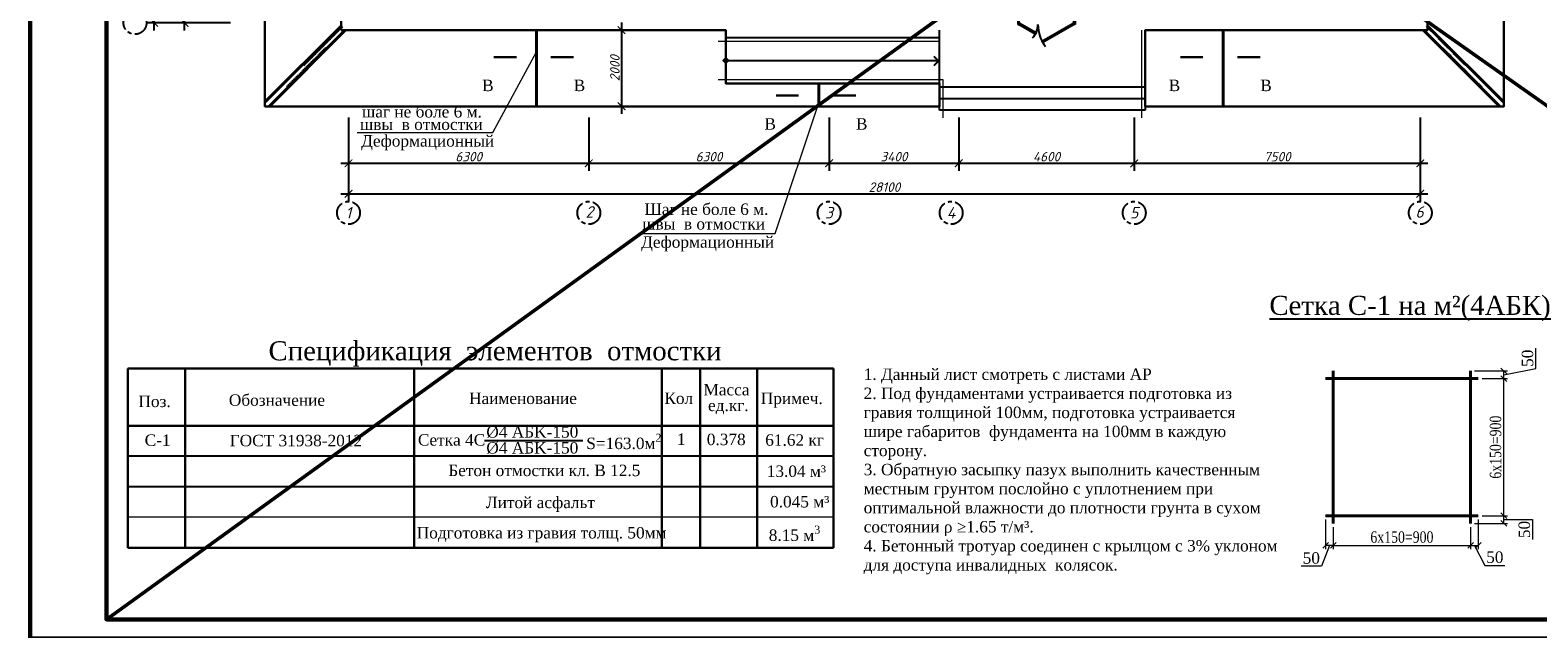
# Model space of a CAD drawing. Header units: millimetres. Extents: x 2063114 to 14983986, y -126020516 to 213791.
# Tile 33 of 256: x 2320392 to 2359920, y -1662751 to -1647041. Entities that reach past the tile are written whole.
import ezdxf
from ezdxf.enums import TextEntityAlignment as Align

# ---------------------------------------------------------------- set-up
doc = ezdxf.new("R2010")
doc.units = ezdxf.units.MM
doc.linetypes.add('ACAD_ISO10W100', pattern=[18, 12, -3, 0, -3])
doc.linetypes.add('осевая', pattern=[50.8, 31.75, -6.35, 6.35, -6.35])
doc.layers.get('Defpoints').update_dxf_attribs({"color": 6, "lineweight": 35})
doc.layers.add('_0', color=7, linetype='Continuous', lineweight=20)
doc.layers.add('Format', color=7, linetype='Continuous', lineweight=35)
doc.layers.add('_print', color=6, linetype='Continuous', lineweight=60, plot=False)
for name, color, linetype in [('YQ_DIM', 3, 'Continuous'), ('Окна', 5, 'Continuous'), ('пунктир', 1, 'ACAD_ISO10W100'), ('размер', 7, 'Continuous'), ('Размеры', 28, 'Continuous')]:
    doc.layers.add(name, color=color, linetype=linetype)
doc.styles.add('--Times New Roman', font='times.ttf')
doc.styles.add('GOST 2.304', font='isocpeur.ttf', dxfattribs={"oblique": 15})
doc.styles.add('TIMES (Centry Gothic)', font='times.ttf')
doc.styles.add('Times New Roman', font='times.ttf')
doc.linetypes.add('ограждение2', pattern='A,6.35,-2.54,[132,ltypeshp.shx,S=2.54,R=0,X=-2.54,Y=0],-2.54,25.4', length=36.83)
doc.dimstyles.new('Standard 2304', dxfattribs={"dimtxt": 250, "dimasz": 200, "dimexe": 200, "dimexo": 300, "dimgap": 50, "dimtad": 1, "dimdec": 0, "dimzin": 0, "dimdsep": 46, "dimtxsty": 'GOST 2.304', "dimblk": 'ARCHTICK', "dimcen": 10, "dimdle": 200, "dimclrd": 256, "dimclre": 256, "dimclrt": 256, "dimadec": 0, "dimazin": 0, "dimtfac": 1, "dimtdec": 0, "dimtofl": 0, "dimtmove": 0, "dimatfit": 3, "dimldrblk": 'ARCHTICK', "dimfxl": 1, "dimtolj": 1, "dimtzin": 0, "dimlwd": -1, "dimarcsym": 0})
doc.dimstyles.new('Миржалол25', dxfattribs={"dimtxt": 300, "dimasz": 150, "dimexe": 100, "dimexo": 100, "dimgap": 63, "dimtad": 1, "dimdec": 0, "dimlfac": 0.25, "dimtxsty": 'Times New Roman', "dimblk": 'OBLIQUE', "dimcen": 100, "dimclrd": 256, "dimclre": 256, "dimclrt": 256, "dimadec": 0, "dimazin": 0, "dimtfac": 1, "dimtdec": 0, "dimtmove": 1, "dimatfit": 3, "dimfxl": 800, "dimlwd": 13, "dimlwe": 13, "dimarcsym": 0})

# ---------------------------------------------------------------- blocks, each defined once
blk = doc.blocks.new('_Oblique')
at = {"color": 0, "linetype": 'ByBlock', "lineweight": -2}
blk.add_line((-0.5, -0.5), (0.5, 0.5), dxfattribs=at)
blk = doc.blocks.new('*D1167')
at = {"linetype": 'Continuous', "lineweight": 13, "ltscale": 300, "transparency": 16777216}
for p, q in [((2354556, -1660084), (2354556, -1660661)), ((2358156, -1660084), (2358156, -1660661)), ((2354556, -1660561), (2358156, -1660561))]:
    blk.add_line(p, q, dxfattribs=at)
at = {"layer": 'Defpoints', "color": 0, "lineweight": 30, "ltscale": 300, "transparency": 16777216}
for p in [(2354556, -1659984), (2358156, -1659984), (2358156, -1660561)]:
    blk.add_point(p, dxfattribs=at)
at = {"lineweight": 13, "ltscale": 300, "transparency": 16777216, "xscale": 150, "yscale": 150, "zscale": 150, "rotation": 180}
blk.add_blockref('_Oblique', (2354556, -1660561), dxfattribs=at)
at = {"lineweight": 13, "ltscale": 300, "transparency": 16777216, "xscale": 150, "yscale": 150, "zscale": 150}
blk.add_blockref('_Oblique', (2358156, -1660561), dxfattribs=at)
at = {"ltscale": 300, "transparency": 16777216, "insert": (2356356, -1660345), "char_height": 300, "attachment_point": 5, "style": 'Times New Roman'}
blk.add_mtext('{\\W0.8;6x150=900}', dxfattribs=at)
blk = doc.blocks.new('*D1168')
at = {"linetype": 'Continuous', "lineweight": 13, "ltscale": 300, "transparency": 16777216}
for p, q in [((2354356, -1659884), (2354356, -1660661)), ((2354556, -1660084), (2354556, -1660661)), ((2354456, -1660561), (2354247, -1661109)), ((2354556, -1660561), (2354356, -1660561)), ((2354247, -1661109), (2353715, -1661109))]:
    blk.add_line(p, q, dxfattribs=at)
at = {"layer": 'Defpoints', "color": 0, "lineweight": 30, "ltscale": 300, "transparency": 16777216}
for p in [(2354356, -1659784), (2354556, -1659984), (2354356, -1660561)]:
    blk.add_point(p, dxfattribs=at)
at = {"lineweight": 13, "ltscale": 300, "transparency": 16777216, "xscale": 150, "yscale": 150, "zscale": 150, "rotation": 180}
blk.add_blockref('_Oblique', (2354356, -1660561), dxfattribs=at)
at = {"lineweight": 13, "ltscale": 300, "transparency": 16777216, "xscale": 150, "yscale": 150, "zscale": 150}
blk.add_blockref('_Oblique', (2354556, -1660561), dxfattribs=at)
at = {"ltscale": 300, "transparency": 16777216, "insert": (2353981, -1660894), "char_height": 300, "attachment_point": 5, "style": 'Times New Roman'}
blk.add_mtext('50', dxfattribs=at)
blk = doc.blocks.new('*D1169')
at = {"linetype": 'Continuous', "lineweight": 13, "ltscale": 300, "transparency": 16777216}
for p, q in [((2358256, -1659984), (2359128, -1659984)), ((2358456, -1659784), (2359128, -1659784)), ((2359028, -1659984), (2359028, -1659784)), ((2359028, -1659884), (2359782, -1659878)), ((2359782, -1659878), (2359782, -1660410))]:
    blk.add_line(p, q, dxfattribs=at)
at = {"layer": 'Defpoints', "color": 0, "lineweight": 30, "ltscale": 300, "transparency": 16777216}
for p in [(2358156, -1659984), (2358356, -1659784), (2359028, -1659784)]:
    blk.add_point(p, dxfattribs=at)
at = {"lineweight": 13, "ltscale": 300, "transparency": 16777216, "xscale": 150, "yscale": 150, "zscale": 150}
for p, rotation in [((2359028, -1659784), 90), ((2359028, -1659984), 270)]:
    blk.add_blockref('_Oblique', p, dxfattribs=dict(at, rotation=rotation))
at = {"ltscale": 300, "transparency": 16777216, "insert": (2359567, -1660144), "char_height": 300, "attachment_point": 5, "rotation": 90, "style": 'Times New Roman'}
blk.add_mtext('50', dxfattribs=at)
blk = doc.blocks.new('*D1170')
at = {"linetype": 'Continuous', "lineweight": 13, "ltscale": 300, "transparency": 16777216}
for p, q in [((2358456, -1656184), (2359128, -1656184)), ((2359028, -1659784), (2359028, -1656184)), ((2358456, -1659784), (2359128, -1659784))]:
    blk.add_line(p, q, dxfattribs=at)
at = {"layer": 'Defpoints', "color": 0, "lineweight": 30, "ltscale": 300, "transparency": 16777216}
for p in [(2358356, -1656184), (2359028, -1656184), (2358356, -1659784)]:
    blk.add_point(p, dxfattribs=at)
at = {"lineweight": 13, "ltscale": 300, "transparency": 16777216, "xscale": 150, "yscale": 150, "zscale": 150}
for p, rotation in [((2359028, -1656184), 90), ((2359028, -1659784), 270)]:
    blk.add_blockref('_Oblique', p, dxfattribs=dict(at, rotation=rotation))
at = {"ltscale": 300, "transparency": 16777216, "insert": (2358812, -1657984), "char_height": 300, "width": 3214.22, "attachment_point": 5, "rotation": 90, "style": 'Times New Roman'}
blk.add_mtext('{\\W0.8;6x150=900}', dxfattribs=at)
blk = doc.blocks.new('*D1171')
at = {"linetype": 'Continuous', "lineweight": 13, "ltscale": 300, "transparency": 16777216}
for p, q in [((2359866, -1655917), (2359866, -1655385)), ((2358256, -1655984), (2359128, -1655984)), ((2358456, -1656184), (2359128, -1656184)), ((2359028, -1656084), (2359866, -1655917)), ((2359028, -1656184), (2359028, -1655984))]:
    blk.add_line(p, q, dxfattribs=at)
at = {"layer": 'Defpoints', "color": 0, "lineweight": 30, "ltscale": 300, "transparency": 16777216}
for p in [(2358156, -1655984), (2358356, -1656184), (2359028, -1655984)]:
    blk.add_point(p, dxfattribs=at)
at = {"lineweight": 13, "ltscale": 300, "transparency": 16777216, "xscale": 150, "yscale": 150, "zscale": 150}
for p, rotation in [((2359028, -1655984), 90), ((2359028, -1656184), 270)]:
    blk.add_blockref('_Oblique', p, dxfattribs=dict(at, rotation=rotation))
at = {"ltscale": 300, "transparency": 16777216, "insert": (2359650, -1655651), "char_height": 300, "attachment_point": 5, "rotation": 90, "style": 'Times New Roman'}
blk.add_mtext('50', dxfattribs=at)
blk = doc.blocks.new('*D1172')
at = {"linetype": 'Continuous', "lineweight": 13, "ltscale": 300, "transparency": 16777216}
for p, q in [((2358156, -1660084), (2358156, -1660661)), ((2358356, -1659884), (2358356, -1660661)), ((2358156, -1660561), (2358356, -1660561)), ((2358256, -1660561), (2358526, -1661089)), ((2358526, -1661089), (2359058, -1661089))]:
    blk.add_line(p, q, dxfattribs=at)
at = {"layer": 'Defpoints', "color": 0, "lineweight": 30, "ltscale": 300, "transparency": 16777216}
for p in [(2358156, -1659984), (2358356, -1659784), (2358356, -1660561)]:
    blk.add_point(p, dxfattribs=at)
at = {"lineweight": 13, "ltscale": 300, "transparency": 16777216, "xscale": 150, "yscale": 150, "zscale": 150, "rotation": 180}
blk.add_blockref('_Oblique', (2358156, -1660561), dxfattribs=at)
at = {"lineweight": 13, "ltscale": 300, "transparency": 16777216, "xscale": 150, "yscale": 150, "zscale": 150}
blk.add_blockref('_Oblique', (2358356, -1660561), dxfattribs=at)
at = {"ltscale": 300, "transparency": 16777216, "insert": (2358792, -1660873), "char_height": 300, "attachment_point": 5, "style": 'Times New Roman'}
blk.add_mtext('50', dxfattribs=at)
blk = doc.blocks.new('*U1590')
at = {"color": 0, "ltscale": 25}
blk.add_lwpolyline([(-59400, 42000), (0, 42000), (0, 0), (-59400, 0)], close=True, dxfattribs=at)
at = {"color": 0, "lineweight": 60, "ltscale": 25}
blk.add_lwpolyline([(-57400, 41500), (-500, 41500), (-500, 500), (-57400, 500)], close=True, dxfattribs=at)
blk = doc.blocks.new('_ArchTick')
at = {"color": 0, "linetype": 'ByBlock', "const_width": 0.15}
blk.add_lwpolyline([(-0.5, -0.5), (0.5, 0.5)], dxfattribs=at)
blk = doc.blocks.new('*D3168')
at = {"layer": 'Defpoints', "color": 0, "lineweight": 30, "ltscale": 150, "transparency": 16777216}
for p in [(2324441, -1640551), (2328038, -1640551), (2328038, -1646851)]:
    blk.add_point(p, dxfattribs=at)
at = {"layer": 'Размеры', "ltscale": 150, "transparency": 16777216}
blk.add_line((2324441, -1647051), (2324441, -1640351), dxfattribs=at)
at = {"layer": 'Размеры', "lineweight": -2, "ltscale": 150, "transparency": 16777216}
for p, q in [((2325641, -1640551), (2324241, -1640551)), ((2325641, -1646851), (2324241, -1646851))]:
    blk.add_line(p, q, dxfattribs=at)
at = {"layer": 'Размеры', "ltscale": 150, "transparency": 16777216, "xscale": 200, "yscale": 200, "zscale": 200}
for p, rotation in [((2324441, -1640551), 90), ((2324441, -1646851), 270)]:
    blk.add_blockref('_ArchTick', p, dxfattribs=dict(at, rotation=rotation))
at = {"layer": 'Размеры', "ltscale": 150, "transparency": 16777216, "insert": (2324266, -1643701), "char_height": 250, "attachment_point": 5, "rotation": 90, "style": 'GOST 2.304'}
blk.add_mtext('\\A1;6300', dxfattribs=at)
blk = doc.blocks.new('*D3171')
at = {"layer": 'Defpoints', "color": 0, "lineweight": 30, "ltscale": 150, "transparency": 16777216}
for p in [(2323641, -1627951), (2328739, -1627951), (2328739, -1646851)]:
    blk.add_point(p, dxfattribs=at)
at = {"layer": 'Размеры', "ltscale": 150, "transparency": 16777216}
blk.add_line((2323641, -1647051), (2323641, -1627751), dxfattribs=at)
at = {"layer": 'Размеры', "lineweight": -2, "ltscale": 150, "transparency": 16777216}
for p, q in [((2324841, -1627951), (2323441, -1627951)), ((2324841, -1646851), (2323441, -1646851))]:
    blk.add_line(p, q, dxfattribs=at)
at = {"layer": 'Размеры', "ltscale": 150, "transparency": 16777216, "xscale": 200, "yscale": 200, "zscale": 200}
for p, rotation in [((2323641, -1627951), 90), ((2323641, -1646851), 270)]:
    blk.add_blockref('_ArchTick', p, dxfattribs=dict(at, rotation=rotation))
at = {"layer": 'Размеры', "ltscale": 150, "transparency": 16777216, "insert": (2323466, -1637401), "char_height": 250, "attachment_point": 5, "rotation": 90, "style": 'GOST 2.304'}
blk.add_mtext('\\A1;18900', dxfattribs=at)
blk = doc.blocks.new('*D3172')
at = {"layer": 'Defpoints', "color": 0, "lineweight": 30, "ltscale": 150, "transparency": 16777216}
for p in [(2328739, -1646851), (2335039, -1646851), (2335039, -1650536)]:
    blk.add_point(p, dxfattribs=at)
at = {"layer": 'Размеры', "lineweight": -2, "ltscale": 150, "transparency": 16777216}
for p, q in [((2328739, -1649336), (2328739, -1650736)), ((2335039, -1649336), (2335039, -1650736))]:
    blk.add_line(p, q, dxfattribs=at)
at = {"layer": 'Размеры', "ltscale": 150, "transparency": 16777216}
blk.add_line((2328539, -1650536), (2335239, -1650536), dxfattribs=at)
at = {"layer": 'Размеры', "ltscale": 150, "transparency": 16777216, "xscale": 200, "yscale": 200, "zscale": 200, "rotation": 180}
blk.add_blockref('_ArchTick', (2328739, -1650536), dxfattribs=at)
at = {"layer": 'Размеры', "ltscale": 150, "transparency": 16777216, "xscale": 200, "yscale": 200, "zscale": 200}
blk.add_blockref('_ArchTick', (2335039, -1650536), dxfattribs=at)
at = {"layer": 'Размеры', "ltscale": 150, "transparency": 16777216, "insert": (2331889, -1650361), "char_height": 250, "attachment_point": 5, "style": 'GOST 2.304'}
blk.add_mtext('\\A1;6300', dxfattribs=at)
blk = doc.blocks.new('*D3179')
at = {"layer": 'Defpoints', "color": 0, "lineweight": 30, "ltscale": 150, "transparency": 16777216}
for p in [(2335039, -1646851), (2341339, -1646851), (2341339, -1650536)]:
    blk.add_point(p, dxfattribs=at)
at = {"layer": 'Размеры', "lineweight": -2, "ltscale": 150, "transparency": 16777216}
for p, q in [((2335039, -1649336), (2335039, -1650736)), ((2341339, -1649336), (2341339, -1650736))]:
    blk.add_line(p, q, dxfattribs=at)
at = {"layer": 'Размеры', "ltscale": 150, "transparency": 16777216}
blk.add_line((2334839, -1650536), (2341539, -1650536), dxfattribs=at)
at = {"layer": 'Размеры', "ltscale": 150, "transparency": 16777216, "xscale": 200, "yscale": 200, "zscale": 200, "rotation": 180}
blk.add_blockref('_ArchTick', (2335039, -1650536), dxfattribs=at)
at = {"layer": 'Размеры', "ltscale": 150, "transparency": 16777216, "xscale": 200, "yscale": 200, "zscale": 200}
blk.add_blockref('_ArchTick', (2341339, -1650536), dxfattribs=at)
at = {"layer": 'Размеры', "ltscale": 150, "transparency": 16777216, "insert": (2338189, -1650361), "char_height": 250, "attachment_point": 5, "style": 'GOST 2.304'}
blk.add_mtext('\\A1;6300', dxfattribs=at)
blk = doc.blocks.new('*D3173')
at = {"layer": 'Defpoints', "color": 0, "lineweight": 30, "ltscale": 150, "transparency": 16777216}
for p in [(2328739, -1646851), (2356839, -1646851), (2356839, -1651336)]:
    blk.add_point(p, dxfattribs=at)
at = {"layer": 'Размеры', "lineweight": -2, "ltscale": 150, "transparency": 16777216}
for p, q in [((2328739, -1650136), (2328739, -1651536)), ((2356839, -1650136), (2356839, -1651536))]:
    blk.add_line(p, q, dxfattribs=at)
at = {"layer": 'Размеры', "ltscale": 150, "transparency": 16777216}
blk.add_line((2328539, -1651336), (2357039, -1651336), dxfattribs=at)
at = {"layer": 'Размеры', "ltscale": 150, "transparency": 16777216, "xscale": 200, "yscale": 200, "zscale": 200, "rotation": 180}
blk.add_blockref('_ArchTick', (2328739, -1651336), dxfattribs=at)
at = {"layer": 'Размеры', "ltscale": 150, "transparency": 16777216, "xscale": 200, "yscale": 200, "zscale": 200}
blk.add_blockref('_ArchTick', (2356839, -1651336), dxfattribs=at)
at = {"layer": 'Размеры', "ltscale": 150, "transparency": 16777216, "insert": (2342789, -1651161), "char_height": 250, "attachment_point": 5, "style": 'GOST 2.304'}
blk.add_mtext('\\A1;28100', dxfattribs=at)
blk = doc.blocks.new('*D3174')
at = {"layer": 'Defpoints', "color": 0, "lineweight": 30, "ltscale": 150, "transparency": 16777216}
for p in [(2341339, -1646851), (2344739, -1646851), (2344739, -1650536)]:
    blk.add_point(p, dxfattribs=at)
at = {"layer": 'Размеры', "lineweight": -2, "ltscale": 150, "transparency": 16777216}
for p, q in [((2341339, -1649336), (2341339, -1650736)), ((2344739, -1649336), (2344739, -1650736))]:
    blk.add_line(p, q, dxfattribs=at)
at = {"layer": 'Размеры', "ltscale": 150, "transparency": 16777216}
blk.add_line((2341139, -1650536), (2344939, -1650536), dxfattribs=at)
at = {"layer": 'Размеры', "ltscale": 150, "transparency": 16777216, "xscale": 200, "yscale": 200, "zscale": 200, "rotation": 180}
blk.add_blockref('_ArchTick', (2341339, -1650536), dxfattribs=at)
at = {"layer": 'Размеры', "ltscale": 150, "transparency": 16777216, "xscale": 200, "yscale": 200, "zscale": 200}
blk.add_blockref('_ArchTick', (2344739, -1650536), dxfattribs=at)
at = {"layer": 'Размеры', "ltscale": 150, "transparency": 16777216, "insert": (2343039, -1650361), "char_height": 250, "attachment_point": 5, "style": 'GOST 2.304'}
blk.add_mtext('\\A1;3400', dxfattribs=at)
blk = doc.blocks.new('*D3180')
at = {"layer": 'Defpoints', "color": 0, "lineweight": 30, "ltscale": 150, "transparency": 16777216}
for p in [(2349339, -1646851), (2356839, -1646851), (2356839, -1650536)]:
    blk.add_point(p, dxfattribs=at)
at = {"layer": 'Размеры', "lineweight": -2, "ltscale": 150, "transparency": 16777216}
for p, q in [((2349339, -1649336), (2349339, -1650736)), ((2356839, -1649336), (2356839, -1650736))]:
    blk.add_line(p, q, dxfattribs=at)
at = {"layer": 'Размеры', "ltscale": 150, "transparency": 16777216}
blk.add_line((2349139, -1650536), (2357039, -1650536), dxfattribs=at)
at = {"layer": 'Размеры', "ltscale": 150, "transparency": 16777216, "xscale": 200, "yscale": 200, "zscale": 200, "rotation": 180}
blk.add_blockref('_ArchTick', (2349339, -1650536), dxfattribs=at)
at = {"layer": 'Размеры', "ltscale": 150, "transparency": 16777216, "xscale": 200, "yscale": 200, "zscale": 200}
blk.add_blockref('_ArchTick', (2356839, -1650536), dxfattribs=at)
at = {"layer": 'Размеры', "ltscale": 150, "transparency": 16777216, "insert": (2353089, -1650361), "char_height": 250, "attachment_point": 5, "style": 'GOST 2.304'}
blk.add_mtext('\\A1;7500', dxfattribs=at)
blk = doc.blocks.new('*D3175')
at = {"layer": 'Defpoints', "color": 0, "lineweight": 30, "ltscale": 150, "transparency": 16777216}
for p in [(2344739, -1646851), (2349339, -1646851), (2349339, -1650536)]:
    blk.add_point(p, dxfattribs=at)
at = {"layer": 'Размеры', "lineweight": -2, "ltscale": 150, "transparency": 16777216}
for p, q in [((2344739, -1649336), (2344739, -1650736)), ((2349339, -1649336), (2349339, -1650736))]:
    blk.add_line(p, q, dxfattribs=at)
at = {"layer": 'Размеры', "ltscale": 150, "transparency": 16777216}
blk.add_line((2344539, -1650536), (2349539, -1650536), dxfattribs=at)
at = {"layer": 'Размеры', "ltscale": 150, "transparency": 16777216, "xscale": 200, "yscale": 200, "zscale": 200, "rotation": 180}
blk.add_blockref('_ArchTick', (2344739, -1650536), dxfattribs=at)
at = {"layer": 'Размеры', "ltscale": 150, "transparency": 16777216, "xscale": 200, "yscale": 200, "zscale": 200}
blk.add_blockref('_ArchTick', (2349339, -1650536), dxfattribs=at)
at = {"layer": 'Размеры', "ltscale": 150, "transparency": 16777216, "insert": (2347039, -1650361), "char_height": 250, "attachment_point": 5, "style": 'GOST 2.304'}
blk.add_mtext('\\A1;4600', dxfattribs=at)
blk = doc.blocks.new('*U388')
at = {"ltscale": 25}
for points in [[(0, 0), (30, 0), (30, 45), (40, 45), (40, 85), (0, 85)], [(463, -250), (30, 0), (52, 39), (486, -211)], [(635, -436), (1458, 39), (1480, 0), (657, -475)], [(1510, 0), (1480, 0), (1480, 45), (1470, 45), (1470, 85), (1510, 85)]]:
    blk.add_lwpolyline(points, close=True, dxfattribs=at)
for centre, radius, start, end in [((30, 0), 500, 315.5225, 0), ((1480, 0), 950, 180, 217.5608)]:
    blk.add_arc(centre, radius, start, end, dxfattribs=at)
blk = doc.blocks.new('*U115')
at = {"color": 0, "linetype": 'ByBlock', "lineweight": -2}
for p, q in [((786, 786), (750, 821)), ((821, 821), (786, 857)), ((857, 857), (822, 892)), ((893, 893), (858, 928)), ((929, 929), (893, 964)), ((964, 964), (929, 1000)), ((1000, 1000), (965, 1035)), ((393, 393), (358, 428)), ((429, 429), (393, 464)), ((464, 464), (429, 500)), ((500, 500), (465, 535)), ((536, 536), (500, 571)), ((571, 571), (536, 607)), ((607, 607), (572, 642)), ((643, 643), (608, 678)), ((679, 679), (643, 714)), ((714, 714), (679, 750)), ((750, 750), (715, 785)), ((0, 0), (-35, 35)), ((36, 36), (0, 71)), ((71, 71), (36, 107)), ((107, 107), (72, 142)), ((143, 143), (108, 178)), ((179, 179), (143, 214)), ((214, 214), (179, 250)), ((250, 250), (215, 285)), ((286, 286), (250, 321)), ((321, 321), (286, 357)), ((357, 357), (322, 392))]:
    blk.add_line(p, q, dxfattribs=at)
blk = doc.blocks.new('*U116')
at = {"color": 0, "linetype": 'ByBlock', "lineweight": -2}
for p, q in [((0, 0), (35, -35)), ((-393, -393), (-358, -428)), ((-357, -357), (-322, -392)), ((-321, -321), (-286, -357)), ((-286, -286), (-250, -321)), ((-250, -250), (-215, -285)), ((-214, -214), (-179, -250)), ((-179, -179), (-143, -214)), ((-143, -143), (-108, -178)), ((-107, -107), (-72, -142)), ((-71, -71), (-36, -107)), ((-36, -36), (0, -71)), ((-786, -786), (-750, -821)), ((-750, -750), (-715, -785)), ((-714, -714), (-679, -750)), ((-679, -679), (-643, -714)), ((-643, -643), (-608, -678)), ((-607, -607), (-572, -642)), ((-571, -571), (-536, -607)), ((-536, -536), (-500, -571)), ((-500, -500), (-465, -535)), ((-464, -464), (-429, -500)), ((-429, -429), (-393, -464)), ((-1000, -1000), (-965, -1035)), ((-964, -964), (-929, -1000)), ((-929, -929), (-893, -964)), ((-893, -893), (-858, -928)), ((-857, -857), (-822, -892)), ((-821, -821), (-786, -857))]:
    blk.add_line(p, q, dxfattribs=at)
blk = doc.blocks.new('*D3178')
at = {"layer": 'Defpoints', "color": 0, "lineweight": 30, "ltscale": 150, "transparency": 16777216}
for p in [(2335785, -1647041), (2335785, -1649041), (2335897, -1649041)]:
    blk.add_point(p, dxfattribs=at)
at = {"layer": 'Размеры', "ltscale": 150, "transparency": 16777216}
blk.add_line((2335897, -1646841), (2335897, -1649241), dxfattribs=at)
at = {"layer": 'Размеры', "lineweight": -2, "ltscale": 150, "transparency": 16777216}
for p, q in [((2335897, -1647041), (2336097, -1647041)), ((2335897, -1649041), (2336097, -1649041))]:
    blk.add_line(p, q, dxfattribs=at)
at = {"layer": 'Размеры', "ltscale": 150, "transparency": 16777216, "xscale": 200, "yscale": 200, "zscale": 200}
for p, rotation in [((2335897, -1647041), 90), ((2335897, -1649041), 270)]:
    blk.add_blockref('_ArchTick', p, dxfattribs=dict(at, rotation=rotation))
at = {"layer": 'Размеры', "ltscale": 150, "transparency": 16777216, "insert": (2335722, -1648041), "char_height": 250, "attachment_point": 5, "rotation": 90, "style": 'GOST 2.304'}
blk.add_mtext('\\A1;2000', dxfattribs=at)

msp = doc.modelspace()

# ---------------------------------------------------------------- linework, layer by layer
at = {"color": 1, "lineweight": 40}
for p, q in [((2328548.52033, -1646935.25416), (2326548.52496, -1648935.24027)), ((2328654.59122, -1647041.3153), (2326654.5889, -1649041.30835)), ((2356922.45869, -1647041.3153), (2358922.46101, -1649041.30835)), ((2357028.52959, -1646935.25416), (2359028.52496, -1648935.24026))]:
    msp.add_line(p, q, dxfattribs=at)
at = {"ltscale": 150}
for p, q in [((2344228.52496, -1649141.30835), (2344228.52496, -1647041.30835)), ((2349628.52496, -1647041.30835), (2349628.52496, -1649141.30835)), ((2338628.52496, -1647241.30835), (2338628.52496, -1648441.30835)), ((2344228.52496, -1647241.30835), (2338628.52496, -1647241.30835)), ((2338699.23583, -1647841.30815), (2344203.52475, -1647841.30815)), ((2344228.52496, -1648441.30835), (2338628.52496, -1648441.30835)), ((2349628.52496, -1648541.30835), (2344228.52496, -1648541.30835)), ((2349628.52496, -1648841.30835), (2344228.52496, -1648841.30835)), ((2349628.52496, -1649141.30835), (2344228.52496, -1649141.30835))]:
    msp.add_line(p, q, dxfattribs=at)
at = {"linetype": 'ограждение2', "lineweight": 5, "ltscale": 15}
for p, q in [((2349528.52496, -1647041.30835), (2349528.52496, -1649341.30835)), ((2344228.52496, -1647341.30835), (2338428.52496, -1647341.30835)), ((2344328.52496, -1648341.30835), (2338428.52496, -1648341.30835)), ((2344328.52496, -1649341.30835), (2344328.52496, -1648341.30835))]:
    msp.add_line(p, q, dxfattribs=at)
at = {"color": 6, "lineweight": 40}
for p, q in [((2358355.51698, -1656183.52133), (2354355.51698, -1656183.52133)), ((2354555.51698, -1655983.52133), (2354555.51698, -1659983.52133)), ((2358155.51698, -1655983.52133), (2358155.51698, -1659983.52133)), ((2358355.51698, -1659783.52133), (2354355.51698, -1659783.52133))]:
    msp.add_line(p, q, dxfattribs=at)
msp.add_line((2332304.26926, -1657809.03841), (2334884.95169, -1657809.03841))
at = {"color": 5, "lineweight": 40}
for points in [[(2333666.02496, -1649041.30835), (2333666.02496, -1647051.30838)], [(2351666.02496, -1649041.30835), (2351666.02496, -1647051.30838)], [(2341066.02496, -1649041.30835), (2341066.02496, -1648451.30835)]]:
    msp.add_lwpolyline(points, dxfattribs=at)
at = {"linetype": 'ByBlock'}
for points in [[(2333144.13531, -1647748.88523, 60, 60, 0), (2332544.13531, -1647748.88523, 60, 60, 0), (2332744.13531, -1647748.88523, 0, 80, 0), (2332744.13531, -1648148.88523, 0, 0, 0), (2332744.13531, -1648748.88523, 0, 0, 0)], [(2334042.44529, -1647748.88523, 60, 60, 0), (2334642.44529, -1647748.88523, 60, 60, 0), (2334442.44529, -1647748.88523, 0, 80, 0), (2334442.44529, -1648148.88523, 0, 0, 0), (2334442.44529, -1648748.88523, 0, 0, 0)], [(2351144.13531, -1647748.88523, 60, 60, 0), (2350544.13531, -1647748.88523, 60, 60, 0), (2350744.13531, -1647748.88523, 0, 80, 0), (2350744.13531, -1648148.88523, 0, 0, 0), (2350744.13531, -1648748.88523, 0, 0, 0)], [(2352042.44529, -1647748.88523, 60, 60, 0), (2352642.44529, -1647748.88523, 60, 60, 0), (2352442.44529, -1647748.88523, 0, 80, 0), (2352442.44529, -1648148.88523, 0, 0, 0), (2352442.44529, -1648748.88523, 0, 0, 0)], [(2340544.13531, -1648758.82819, 60, 60, 0), (2339944.13531, -1648758.82819, 60, 60, 0), (2340144.13531, -1648758.82819, 0, 80, 0), (2340144.13531, -1649158.82819, 0, 0, 0), (2340144.13531, -1649758.82819, 0, 0, 0)], [(2341442.44529, -1648758.82819, 60, 60, 0), (2342042.44529, -1648758.82819, 60, 60, 0), (2341842.44529, -1648758.82819, 0, 80, 0), (2341842.44529, -1649158.82819, 0, 0, 0), (2341842.44529, -1649758.82819, 0, 0, 0)]]:
    msp.add_lwpolyline(points, format="xyseb", dxfattribs=at)
at = {"ltscale": 150}
msp.add_lwpolyline([(2338628.52495, -1647770.59767), (2338557.81427, -1647841.30835), (2338628.52495, -1647912.01903), (2338699.23563, -1647841.30835)], close=True, dxfattribs=at)
at = {"ltscale": 150, "const_width": 50}
msp.add_lwpolyline([(2344084.78127, -1647975.05204), (2344208.52496, -1647851.30835), (2344084.78127, -1647727.56466)], dxfattribs=at)
at = {"layer": '_0', "color": 1, "lineweight": 50}
for points in [[(2320392.08613, -1621001.43901), (2379292.08613, -1662501.43901)], [(2379792.08613, -1621001.43901), (2322392.08613, -1662501.43901)]]:
    msp.add_lwpolyline(points, dxfattribs=at)
at = {"layer": '_print', "ltscale": 100}
msp.add_lwpolyline([(2379792.08613, -1663001.43901), (2320392.08613, -1663001.43901), (2320392.08613, -1621001.43901), (2379792.08613, -1621001.43901)], close=True, dxfattribs=at)
at = {"layer": 'Format', "color": 0, "lineweight": 30}
for p, q in [((2341456.30447, -1655920.88699), (2322956.30447, -1655920.88699)), ((2322956.30447, -1655920.88699), (2322956.30447, -1660620.88699)), ((2324456.30447, -1655920.88699), (2324456.30447, -1660620.88699)), ((2330456.30447, -1655920.88699), (2330456.30447, -1660620.88699)), ((2336956.30447, -1655920.88699), (2336956.30447, -1660620.88699)), ((2337956.30447, -1655920.88699), (2337956.30447, -1660620.88699)), ((2339456.30447, -1655920.88699), (2339456.30447, -1660620.88699)), ((2341456.30447, -1655920.88699), (2341456.30447, -1660620.88699)), ((2341457.80976, -1657420.88699), (2322956.30447, -1657420.88699)), ((2341456.30447, -1660620.88699), (2322956.30447, -1660620.88699))]:
    msp.add_line(p, q, dxfattribs=at)
at = {"layer": 'Format', "color": 0, "linetype": 'ByBlock', "lineweight": 25}
msp.add_line((2341456.30447, -1659020.88699), (2322956.30447, -1659020.88699), dxfattribs=at)
at = {"layer": 'Format', "color": 0, "linetype": 'ByBlock', "lineweight": 20}
msp.add_line((2341456.30447, -1659820.88699), (2322956.30447, -1659820.88699), dxfattribs=at)
at = {"layer": 'Format', "color": 5, "lineweight": 9, "ltscale": 100}
for points in [[(2328968.11982, -1649730.82846), (2332520.57808, -1649730.82847), (2333666.02496, -1647610.9452)], [(2336368.11982, -1652379.52339), (2339920.57808, -1652379.5234), (2341066.02496, -1648951.30835)]]:
    msp.add_lwpolyline(points, dxfattribs=at)
at = {"layer": 'YQ_DIM', "color": 1, "lineweight": 30}
for points in [[(2344228.52496, -1649041.30835), (2344228.52496, -1648441.30835), (2338628.52496, -1648441.30835), (2338628.52496, -1647041.30835), (2328548.52496, -1647041.30835), (2328548.52496, -1639101.31078), (2326548.52496, -1639101.31078), (2326548.52496, -1649041.30835), (2344228.52496, -1649041.30835)], [(2357028.52496, -1640281.30835), (2359028.52496, -1640281.30835), (2359028.52496, -1649041.30835), (2349628.52496, -1649041.30835), (2349628.52496, -1647041.30835), (2357028.52496, -1647041.30835), (2357028.52496, -1640281.30835)]]:
    msp.add_lwpolyline(points, dxfattribs=at)
at = {"layer": 'пунктир', "linetype": 'осевая', "ltscale": 15}
for centre in [(2323140.53037, -1646851.30838), (2328738.52496, -1651836.02024), (2335038.52496, -1651836.02024), (2341338.52496, -1651836.02024), (2344538.52496, -1651836.02024), (2349338.52496, -1651836.02024), (2356838.52496, -1651836.02024)]:
    msp.add_circle(centre, 300, dxfattribs=at)
at = {"layer": 'размер', "color": 0}
msp.add_line((2341456.30447, -1658220.88699), (2322956.30447, -1658220.88699), dxfattribs=at)

# ---------------------------------------------------------------- block references
msp.add_blockref('*U1590', (2379792.08613, -1663001.43901))
at = {"linetype": 'ByBlock', "rotation": 180}
for name, p in [('*U115', (2328548.52033, -1646935.25416)), ('*U116', (2327154.58427, -1648541.3153))]:
    msp.add_blockref(name, p, dxfattribs=at)
at = {"linetype": 'ByBlock', "xscale": -1, "rotation": 180}
for name, p in [('*U115', (2357028.52959, -1646935.25416)), ('*U116', (2358422.46564, -1648541.3153))]:
    msp.add_blockref(name, p, dxfattribs=at)
at = {"layer": 'Окна'}
msp.add_blockref('*U388', (2346283.52496, -1646893.80835), dxfattribs=at)

# ---------------------------------------------------------------- texts
at = {"ltscale": 300, "style": 'Times New Roman'}
for s, p in [('В', (2332544.13531, -1648642.18011)), ('В', (2350544.13531, -1648642.18011)), ('В', (2339944.13531, -1649652.12307)), ('1', (2337574.48465, -1657923.71492)), ('0.378', (2339151.10031, -1657930.30583)), ('61.62 кг', (2341202.84646, -1657946.85747))]:
    msp.add_text(s, height=300, dxfattribs=at).set_placement(p, align=Align.RIGHT)
for s, p in [('В', (2334642.44529, -1648642.18011)), ('В', (2352642.44529, -1648642.18011)), ('В', (2342042.44529, -1649652.12307)), ('Обозначение', (2325601.27687, -1656898.14292)), ('Наименование', (2331898.05804, -1656851.56168)), ('Кол', (2337019.93384, -1656850.11523)), ('Масса', (2338043.78947, -1656625.04605)), ('Примеч.', (2339547.21121, -1656851.56168)), ('Поз.', (2323230.8008, -1656931.8251)), ('ед.кг.', (2338164.8307, -1657036.82218)), ('Cетка 4С', (2330558.8034, -1657942.85805)), ('Бетон отмостки кл. В 12.5', (2331354.79245, -1658743.00704)), ('13.04 м³', (2339703.80123, -1658764.09314)), ('Литой асфальт ', (2332342.20162, -1659583.78899)), ('0.045 м³', (2339790.49696, -1659564.4277)), ('Подготовка из гравия толщ. 50мм', (2330527.03915, -1660379.46188))]:
    msp.add_text(s, height=300, dxfattribs=at).set_placement(p)
for s, p in [('шаг не боле 6 м.', (2329091.56119, -1649333.46298, -10353.36)), ('швы  в отмостки ', (2329038.77269, -1649661.96443, 2745.88)), ('Деформационный', (2329069.89779, -1650097.02226, 2745.88)), ('Шаг не боле 6 м.', (2336495.12185, -1651889.98987, -10353.36)), ('швы  в отмостки ', (2336438.77269, -1652273.42664, 2745.88)), ('Деформационный', (2336409.73177, -1652749.74484, 2745.88))]:
    msp.add_text(s, height=300, rotation=0.000000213, dxfattribs=at).set_placement(p)
for s, p in [('С-1', (2323734.61149, -1657950.52543)), ('%%C4 AБK-150', (2333557.71551, -1657733.72587)), ('%%C4 AБK-150', (2333557.71551, -1658152.17202))]:
    msp.add_text(s, height=300, dxfattribs=at).set_placement(p, align=Align.CENTER)
at = {"color": 0, "lineweight": -3, "ltscale": 10, "insert": (2352880.46314, -1654013.4496, -7.72956), "char_height": 500, "width": 7754.4763636, "attachment_point": 1, "style": '--Times New Roman'}
msp.add_mtext('\\A1;{\\LСетка С-1 на м²(4AБК)}', dxfattribs=at)
at = {"ltscale": 300, "char_height": 300, "style": 'Times New Roman'}
for s, insert, width, attachment_point in [('1. Данный лист смотреть c листами AP\\P2. Под фундаментами устраивается подготовка из гравия толщиной 100мм, подготовка устраивается шире габаритов  фундамента на 100мм в каждую сторону.\\P3. Обратную засыпку пазух выполнить качественным местным грунтом послойно с уплотнением при оптимальной влажности до плотности грунта в сухом состоянии ρ ≥1.65 т/м³.\\P4. {\\C7;Бетонный тротуар соединен с крылцом с 3% уклоном для доступа инвалидных  колясок.}', (2342245.33103, -1655919.87806), 10840.4340794, 1), ('ГОСТ 31938-2012', (2325623.20852, -1657660.33309), 4056.8706383, 1), ('\\A1;S=163.0м{\\H0.7x;\\S2^ ;}', (2334971.67875, -1657631.93575), 1984.5363597, 1), ('\\A1;8.15 м{\\H0.7x;\\S3^ ;}', (2341107.95183, -1660041.75539), 1686.7896338, 3)]:
    msp.add_mtext(s, dxfattribs=dict(at, insert=insert, width=width, attachment_point=attachment_point))
at = {"layer": 'Format', "color": 0, "style": 'TIMES (Centry Gothic)'}
msp.add_text('Спецификация  элементов  отмостки', height=500, dxfattribs=at).set_placement((2326641.31974, -1655705.49145))
at = {"layer": 'пунктир', "char_height": 300, "width": 255.0496237, "attachment_point": 2, "style": 'GOST 2.304'}
for s, insert in [('1', (2328736.44801, -1651682.00609)), ('2', (2335054.42877, -1651660.51632)), ('3', (2341336.44801, -1651682.00609)), ('4', (2344536.44801, -1651682.00609))]:
    msp.add_mtext(s, dxfattribs=dict(at, insert=insert))
at = {"layer": 'пунктир', "linetype": 'осевая', "ltscale": 15, "char_height": 300, "width": 255.0496237, "attachment_point": 2, "style": 'GOST 2.304'}
for s, insert in [('5', (2349336.44801, -1651682.00609)), ('6', (2356818.87698, -1651662.70837))]:
    msp.add_mtext(s, dxfattribs=dict(at, insert=insert))

# ---------------------------------------------------------------- dimensions: what is measured, and where the dimension line sits
at = {"ltscale": 300}
for base, p1, p2, angle, picture, middle in [((2359028.1994, -1655983.52133), (2358355.51698, -1656183.52133), (2358155.51698, -1655983.52133), 90, '*D1171', (2359865.61262, -1655853.94651)), ((2359028.1994, -1659783.52133), (2358155.51698, -1659983.52133), (2358355.51698, -1659783.52133), 90, '*D1169', (2359782.41419, -1659941.47474)), ((2354355.51698, -1660561.0752), (2354555.51698, -1659983.52133), (2354355.51698, -1659783.52133), 180, '*D1168', (2354184.38754, -1661109.33012))]:
    dim = msp.add_linear_dim(base=base, p1=p1, p2=p2, angle=angle, dimstyle='Миржалол25', override={"dimtxt": 300, "dimtxsty": 'Times New Roman', "dimclrt": 256}, dxfattribs=at)
    dim.commit()
    dim.dimension.update_dxf_attribs({"geometry": picture, "text_midpoint": middle, "dimtype": 160})
dim = msp.add_linear_dim(base=(2359028.1994, -1656183.52133), p1=(2358355.51698, -1659783.52133), p2=(2358355.51698, -1656183.52133), angle=90, text='{\\W0.8;6x150=<>}', dimstyle='Миржалол25', override={"dimtxt": 300, "dimtxsty": 'Times New Roman', "dimclrt": 256}, dxfattribs=at)
dim.commit()
dim.dimension.update_dxf_attribs({"geometry": '*D1170', "text_midpoint": (2359028.1994, -1657983.52133), "dimtype": 160})
dim = msp.add_linear_dim(base=(2358155.51698, -1660561.0752), p1=(2354555.51698, -1659983.52133), p2=(2358155.51698, -1659983.52133), text='{\\W0.8;6x150=<>}', dimstyle='Миржалол25', override={"dimtxt": 300, "dimtxsty": 'Times New Roman', "dimclrt": 256}, dxfattribs=at)
dim.commit()
dim.dimension.update_dxf_attribs({"geometry": '*D1167', "text_midpoint": (2356355.51698, -1660561.0752), "dimtype": 160})
dim = msp.add_linear_dim(base=(2358355.51698, -1660561.0752), p1=(2358155.51698, -1659983.52133), p2=(2358355.51698, -1659783.52133), dimstyle='Миржалол25', override={"dimtxt": 300, "dimtxsty": 'Times New Roman', "dimclrt": 256}, dxfattribs=at)
dim.commit()
dim.dimension.update_dxf_attribs({"geometry": '*D1172', "text_midpoint": (2358588.54627, -1661088.60126), "dimtype": 160})
at = {"layer": 'Размеры', "ltscale": 150}
for base, p1, p2, override, picture, middle in [((2323640.53037, -1627951.30838), (2328738.52496, -1646851.30835), (2328738.52466, -1627951.30838), {"dimtmove": 1, "dimfxl": 1200, "dimfxlon": 1}, '*D3171', (2323465.53037, -1637401.30837)), ((2324440.53037, -1640551.30835), (2328038.26184, -1646851.30835), (2328038.26184, -1640551.30835), {"dimfxl": 1200, "dimfxlon": 1}, '*D3168', (2324265.53037, -1643701.30835)), ((2335897.33127, -1649041.30835), (2335785.03354, -1647041.30835), (2335785.03354, -1649041.30835), {"dimtmove": 1, "dimfxl": 1200, "dimfxlon": 1}, '*D3178', (2335722.33127, -1648041.30835))]:
    dim = msp.add_linear_dim(base=base, p1=p1, p2=p2, angle=90, dimstyle='Standard 2304', override=override, dxfattribs=at)
    dim.commit()
    dim.dimension.update_dxf_attribs({"geometry": picture, "text_midpoint": middle})
for base, p1, p2, override, picture, middle in [((2335038.52496, -1650536.02024), (2328738.52496, -1646851.30835), (2335038.52496, -1646851.30835), {"dimfxl": 1200, "dimfxlon": 1}, '*D3172', (2331888.52496, -1650361.02024)), ((2356838.52496, -1651336.02024), (2328738.52496, -1646851.30835), (2356838.52496, -1646851.30835), {"dimtmove": 1, "dimfxl": 1200, "dimfxlon": 1}, '*D3173', (2342788.52496, -1651161.02024)), ((2341338.52496, -1650536.02024), (2335038.52496, -1646851.30835), (2341338.52496, -1646851.30835), {"dimtmove": 1, "dimfxl": 1200, "dimfxlon": 1}, '*D3179', (2338188.52496, -1650361.02024)), ((2344738.52496, -1650536.02024), (2341338.52496, -1646851.30835), (2344738.52496, -1646851.30835), {"dimtmove": 1, "dimfxl": 1200, "dimfxlon": 1}, '*D3174', (2343038.52496, -1650361.02024)), ((2349338.52496, -1650536.02024), (2344738.52496, -1646851.30835), (2349338.52496, -1646851.30835), {"dimtmove": 1, "dimfxl": 1200, "dimfxlon": 1}, '*D3175', (2347038.52496, -1650361.02024)), ((2356838.52495, -1650536.02024), (2349338.52231, -1646851.30649), (2356838.52495, -1646851.30835), {"dimtmove": 1, "dimfxl": 1200, "dimfxlon": 1}, '*D3180', (2353088.52363, -1650361.02024))]:
    dim = msp.add_linear_dim(base=base, p1=p1, p2=p2, dimstyle='Standard 2304', override=override, dxfattribs=at)
    dim.commit()
    dim.dimension.update_dxf_attribs({"geometry": picture, "text_midpoint": middle})

doc.saveas('drawing.dxf')
